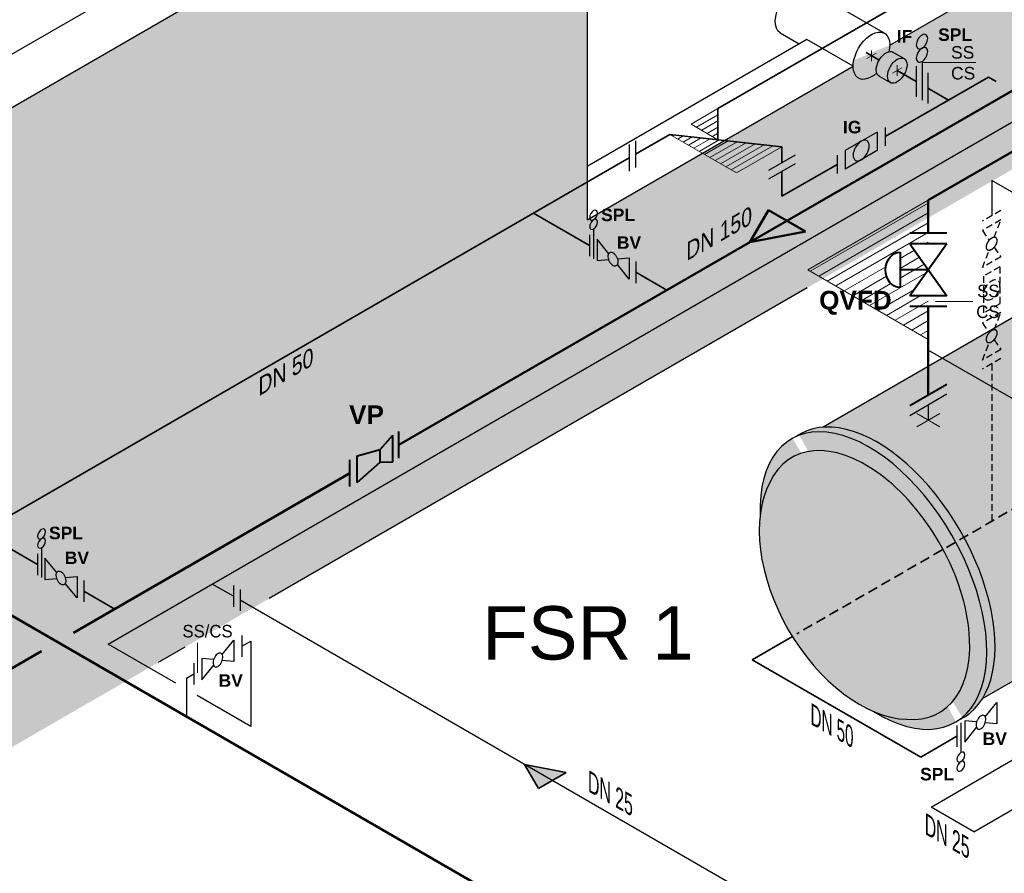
# Model space of a CAD drawing. Header units: millimetres. Extents: x 244 to 2461, y -1517 to 72.
# Tile 6 of 32: x 920 to 1105, y -818 to -658. Entities that reach past the tile are written whole.
import ezdxf

# ---------------------------------------------------------------- set-up
doc = ezdxf.new("R2010")
doc.units = ezdxf.units.MM
doc.linetypes.add('ACAD_ISO10W100', pattern=[18, 12, -3, 0, -3])
doc.linetypes.add('VERDECKT2', pattern=[0.1875, 0.125, -0.0625])
for name, color, linetype, lineweight in [('Achsen', 253, 'ACAD_ISO10W100', 15), ('Armatur-Entleerung', 7, 'Continuous', 30), ('Armaturen-Auslagerung', 7, 'Continuous', 40), ('Auslagerung', 1, 'Continuous', 50), ('Entleerung', 74, 'Continuous', 35), ('Hilfslinie', 254, 'Continuous', 9), ('Text', 7, 'Continuous', 18), ('Text groß', 7, 'Continuous', 18)]:
    doc.layers.add(name, color=color, linetype=linetype, lineweight=lineweight)
for name, color, linetype in [('DN 025-', 8, 'Continuous'), ('effekte', 7, 'Continuous'), ('Filter', 8, 'Continuous'), ('gebäude', 8, 'Continuous'), ('Langsame Befüllung', 40, 'Continuous'), ('rohrdurchführung', 7, 'Continuous')]:
    doc.layers.add(name, color=color, linetype=linetype)
doc.styles.add('isotext', font='arial.ttf', dxfattribs={"oblique": 30, "height": 3})

msp = doc.modelspace()

# ---------------------------------------------------------------- hatches: boundary and pattern name
at = {"layer": 'Auslagerung'}
h = msp.add_hatch(color=256, dxfattribs=at)
h.paths.add_polyline_path([(1057.214009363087, -699.7968673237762), (1067.606311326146, -697.7968693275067), (1064.142209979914, -695.7968688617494)])
h.paths.add_polyline_path([(1057.214006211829, -699.7968679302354), (1057.214009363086, -699.7968673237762), (1064.142209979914, -695.7968688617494), (1060.678108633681, -693.7968683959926)])
at = {"layer": 'effekte'}
h = msp.add_hatch(color=9, dxfattribs=at)
h.set_gradient(color1=(201, 200, 192), color2=(242, 242, 242), rotation=330, tint=1, name='CURVED')
edge = h.paths.add_edge_path()
edge.add_line((1325.887143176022, -559.4083847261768), (1325.887143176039, -439.6687545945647))
edge.add_line((1325.887143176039, -439.6687545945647), (1172.325638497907, -528.3275306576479))
edge.add_line((1172.325638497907, -528.3275306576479), (1172.325638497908, -611.55436336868))
edge.add_line((1172.325638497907, -611.5543633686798), (1136.507619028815, -632.2339065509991))
edge.add_ellipse((1133.076044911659, -634.2151267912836), major_axis=(2.433893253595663, 4.215626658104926), ratio=0.5738536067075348, start_angle=134.8259713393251, end_angle=314.82597133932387, ccw=False)
edge.add_line((1129.647059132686, -636.2186531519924), (1129.626447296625, -636.2067529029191))
edge.add_line((1129.626447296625, -636.2067529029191), (1083.427947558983, -662.8794691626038))
edge.add_ellipse((1079.996373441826, -664.8606894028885), major_axis=(2.433893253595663, 4.215626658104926), ratio=0.5738536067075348, start_angle=134.8259713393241, end_angle=314.8259713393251, ccw=False)
edge.add_line((1076.567387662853, -666.8642157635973), (1076.546775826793, -666.852315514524))
edge.add_line((1076.546775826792, -666.852315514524), (1026.739514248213, -695.608551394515))
edge.add_line((1026.739514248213, -695.608551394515), (1026.739514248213, -612.3817186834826))
edge.add_line((1026.739514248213, -612.3817186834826), (805.312366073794, -740.2227422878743))
edge.add_line((805.312366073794, -740.2227422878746), (909.0099276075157, -800.0925573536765))
edge.add_line((909.0099276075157, -800.0925573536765), (1325.887143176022, -559.4083847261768))
h = msp.add_hatch(color=253, dxfattribs=at)
h.set_gradient(color1=(156, 156, 156), rotation=29.999999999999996, tint=1, name='CURVED')
edge = h.paths.add_edge_path()
edge.add_ellipse((1173.891039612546, -709.1465068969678), major_axis=(-14.69693845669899, 25.45584412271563), ratio=0.5826532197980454, start_angle=179.9993934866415, end_angle=360)
edge.add_line((1159.19410115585, -683.690662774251), (1123.612271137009, -704.3427782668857))
edge.add_line((1123.612271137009, -704.342778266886), (1123.612271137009, -715.934339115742))
edge.add_ellipse((1118.468342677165, -715.5443690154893), major_axis=(5.143928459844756, -5.198654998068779e-15), ratio=0.5754303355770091, start_angle=180, end_angle=360, ccw=False)
edge.add_line((1113.324414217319, -715.5443690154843), (1113.32441421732, -709.9435736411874))
edge.add_line((1113.32441421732, -709.9435736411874), (1070.919163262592, -734.4262566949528))
edge.add_ellipse((1081.892769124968, -762.2617331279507), major_axis=(-15.3229741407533, 26.54016973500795), ratio=0.5542783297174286, start_angle=196.4344612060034, end_angle=344.9374247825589, ccw=False)
edge.add_line((1100.751618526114, -785.3146968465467), (1188.587821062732, -734.6024416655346))
h = msp.add_hatch(color=253, dxfattribs=at)
h.set_gradient(color1=(156, 156, 156), rotation=29.999999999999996, tint=1, name='CURVED')
edge = h.paths.add_edge_path()
edge.add_ellipse((1080.360296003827, -763.1465068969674), major_axis=(-15.32297414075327, 26.54016973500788), ratio=0.5542783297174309, start_angle=133.8320005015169, end_angle=406.1679994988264)
edge.add_ellipse((1078.89626220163, -763.9917672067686), major_axis=(-13.69127879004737, 23.7139904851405), ratio=0.6105096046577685, start_angle=20.785020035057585, end_angle=39.18750959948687, ccw=False)
edge.add_ellipse((1078.89626220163, -763.9917672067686), major_axis=(13.79276801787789, -23.88977498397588), ratio=0.5773502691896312, start_angle=338.13119913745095, end_angle=561.8688008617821, ccw=False)
edge.add_ellipse((1078.89626220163, -763.9917672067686), major_axis=(-13.69127879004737, 23.7139904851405), ratio=0.6105096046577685, start_angle=140.812490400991, end_angle=159.2149799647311, ccw=False)
edge = h.paths.add_edge_path()
edge.add_ellipse((1080.360296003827, -763.1465068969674), major_axis=(-15.32297414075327, 26.54016973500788), ratio=0.5542783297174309, start_angle=182.9857296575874, end_angle=357.0142703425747, ccw=False)
edge.add_ellipse((1081.892769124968, -762.2617331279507), major_axis=(-15.3229741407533, 26.54016973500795), ratio=0.5542783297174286, start_angle=177.0142703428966, end_angle=362.9857296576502)
h = msp.add_hatch(color=253, dxfattribs=at)
h.set_gradient(color1=(156, 156, 156), rotation=29.999999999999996, tint=1, name='CURVED')
edge = h.paths.add_edge_path()
edge.add_ellipse((1078.89626220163, -763.9917672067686), major_axis=(13.79276801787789, -23.88977498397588), ratio=0.5773502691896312, start_angle=338.1311991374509, end_angle=561.8688008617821)
edge.add_ellipse((1078.89626220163, -763.9917672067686), major_axis=(-13.69127879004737, 23.7139904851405), ratio=0.6105096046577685, start_angle=20.78502003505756, end_angle=159.2149799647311)
at = {"layer": 'effekte', "true_color": 0xc9c8c0}
h = msp.add_hatch(color=9, dxfattribs=at)
edge = h.paths.add_edge_path()
edge.add_line((906.9991178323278, -808.9316157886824), (787.9918579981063, -740.2227422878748))
edge.add_line((787.9918579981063, -740.222742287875), (787.9918579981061, -869.9623724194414))
edge.add_line((787.9918579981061, -869.9623724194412), (1382.826573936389, -1213.390355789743))
edge.add_line((1382.826573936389, -1213.390355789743), (1412.018775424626, -1196.536230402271))
edge.add_line((1412.018775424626, -1196.536230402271), (1401.344040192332, -1190.373169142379))
edge.add_ellipse((1397.01391317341, -1187.873169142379), major_axis=(3.061862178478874, -5.303300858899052), ratio=0.5773502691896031, start_angle=0, end_angle=45.000000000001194, ccw=False)
edge.add_line((1400.075775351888, -1193.176470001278), (1394.239749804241, -1196.54590092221))
edge.add_ellipse((1391.768932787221, -1190.90135998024), major_axis=(3.061862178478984, -5.303300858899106), ratio=0.5773502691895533, start_angle=180.0000000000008, end_angle=360.00000000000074, ccw=False)
edge.add_ellipse((1391.768932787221, -1190.90135998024), major_axis=(3.061862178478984, -5.303300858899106), ratio=0.5773502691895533, start_angle=7.772515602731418e-13, end_angle=180.0000000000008)
edge.add_line((1388.707070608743, -1185.598059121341), (1390.890188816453, -1184.337635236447))
edge.add_line((1390.890188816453, -1184.337635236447), (1346.303971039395, -1158.595770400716))
edge.add_ellipse((1341.973844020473, -1156.095770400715), major_axis=(3.061862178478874, -5.303300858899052), ratio=0.5773502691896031, start_angle=0, end_angle=45.000000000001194, ccw=False)
edge.add_line((1345.035706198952, -1161.399071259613), (1339.199680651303, -1164.768502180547))
edge.add_ellipse((1336.728863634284, -1159.123961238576), major_axis=(3.061862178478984, -5.303300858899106), ratio=0.5773502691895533, start_angle=180.0000000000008, end_angle=360.00000000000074, ccw=False)
edge.add_ellipse((1336.728863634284, -1159.123961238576), major_axis=(3.061862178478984, -5.303300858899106), ratio=0.5773502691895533, start_angle=7.772515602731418e-13, end_angle=180.0000000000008)
edge.add_line((1333.667001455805, -1153.820660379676), (1335.850119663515, -1152.560236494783))
edge.add_line((1335.850119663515, -1152.560236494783), (1044.980056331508, -984.6263271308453))
edge.add_ellipse((1040.649929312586, -982.1263271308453), major_axis=(3.061862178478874, -5.303300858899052), ratio=0.577350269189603, start_angle=0, end_angle=45.000000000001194, ccw=False)
edge.add_line((1043.711791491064, -987.4296279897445), (1037.875765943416, -990.799058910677))
edge.add_ellipse((1035.404948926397, -985.154517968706), major_axis=(3.061862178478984, -5.303300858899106), ratio=0.5773502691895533, start_angle=180.0000000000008, end_angle=360.0000000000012, ccw=False)
edge.add_ellipse((1035.404948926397, -985.154517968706), major_axis=(3.061862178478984, -5.303300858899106), ratio=0.5773502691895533, start_angle=1.245041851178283e-12, end_angle=180.0000000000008)
edge.add_line((1032.343086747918, -979.8512171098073), (1034.526204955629, -978.5907932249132))
edge.add_line((1034.526204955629, -978.5907932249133), (989.9399871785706, -952.8489283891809))
edge.add_ellipse((985.6098601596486, -950.3489283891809), major_axis=(3.061862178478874, -5.303300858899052), ratio=0.5773502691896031, start_angle=0, end_angle=45.000000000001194, ccw=False)
edge.add_line((988.6717223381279, -955.6522292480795), (982.8356967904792, -959.0216601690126))
edge.add_ellipse((980.3648797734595, -953.3771192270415), major_axis=(3.061862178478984, -5.303300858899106), ratio=0.5773502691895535, start_angle=180.0000000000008, end_angle=360.0000000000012, ccw=False)
edge.add_ellipse((980.3648797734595, -953.3771192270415), major_axis=(3.061862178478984, -5.303300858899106), ratio=0.5773502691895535, start_angle=1.245041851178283e-12, end_angle=180.0000000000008)
edge.add_line((977.3030175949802, -948.0738183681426), (979.4861358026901, -946.8133944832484))
edge.add_line((979.4861358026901, -946.8133944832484), (934.8999180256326, -921.0715296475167))
edge.add_ellipse((930.5697910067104, -918.5715296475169), major_axis=(3.061862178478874, -5.303300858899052), ratio=0.577350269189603, start_angle=0, end_angle=45.000000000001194, ccw=False)
edge.add_line((933.6316531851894, -923.8748305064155), (927.7956276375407, -927.2442614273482))
edge.add_ellipse((925.3248106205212, -921.5997204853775), major_axis=(3.061862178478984, -5.303300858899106), ratio=0.5773502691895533, start_angle=180.0000000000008, end_angle=360.0000000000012, ccw=False)
edge.add_ellipse((925.3248106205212, -921.5997204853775), major_axis=(3.061862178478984, -5.303300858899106), ratio=0.5773502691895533, start_angle=1.245041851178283e-12, end_angle=180.0000000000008)
edge.add_line((922.2629484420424, -916.2964196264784), (924.4460666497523, -915.0359957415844))
edge.add_line((924.4460666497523, -915.0359957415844), (906.9991178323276, -904.9629951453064))
edge.add_line((906.9991178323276, -904.9629951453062), (906.9991178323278, -808.9316157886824))
at = {"layer": 'Entleerung'}
h = msp.add_hatch(color=74, dxfattribs=at)
h.paths.add_polyline_path([(1015.005340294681, -797.5737180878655), (1022.799566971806, -799.0737155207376), (1020.201491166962, -800.573716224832)])
h.paths.add_polyline_path([(1015.005337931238, -797.5737176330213), (1015.00534029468, -797.5737180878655), (1020.201491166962, -800.573716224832), (1017.603415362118, -802.0737169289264)])
at = {"layer": 'Hilfslinie', "ltscale": 0.8}
h = msp.add_hatch(dxfattribs=at)
h.set_pattern_fill('ANSI31', color=256, scale=0.5, angle=345, style=0)
h.set_pattern_definition([(30.00000000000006, (-708.0641986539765, -515.6193498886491), (-0.79375, 1.374815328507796), [])])
edge = h.paths.add_edge_path()
edge.add_line((1068.066519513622, -704.9671708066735), (1090.642675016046, -718.0015202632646))
edge.add_line((1090.642675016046, -718.0015202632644), (1090.642675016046, -709.8585209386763))
edge.add_line((1090.642675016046, -709.8585209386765), (1087.1785732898, -709.8585209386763))
edge.add_line((1087.178573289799, -709.8585209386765), (1090.642675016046, -704.9671708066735))
edge.add_line((1090.642675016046, -704.967170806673), (1085.351905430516, -704.9671708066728))
edge.add_line((1085.351905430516, -704.967170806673), (1085.351905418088, -708.2791137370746))
edge.add_ellipse((1085.35190543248, -704.967170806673), major_axis=(1.04638463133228e-08, 3.311942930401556), ratio=0.8166122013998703, start_angle=0, end_angle=179.9999999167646, ccw=False)
edge.add_line((1085.351905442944, -701.6552278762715), (1085.351905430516, -704.967170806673))
edge.add_line((1085.351905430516, -704.967170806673), (1090.642675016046, -704.9671708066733))
edge.add_line((1090.642675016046, -704.967170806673), (1087.178573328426, -700.0758206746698))
edge.add_line((1087.178573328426, -700.07582067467), (1090.642675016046, -700.07582067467))
edge.add_line((1090.642675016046, -700.07582067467), (1090.642675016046, -691.9328213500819))
edge.add_line((1090.642675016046, -691.9328213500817), (1068.066519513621, -704.9671708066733))

# ---------------------------------------------------------------- linework, layer by layer
at = {"layer": 'Achsen'}
for p, q in [((1079.996373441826, -663.8606894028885), (1079.996373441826, -665.8606894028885)), ((1079.130348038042, -665.3606894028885), (1080.862398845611, -664.3606894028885)), ((1083.960727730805, -668.1495104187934), (1085.692778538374, -667.1495104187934)), ((1084.826753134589, -666.6495104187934), (1084.826753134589, -668.6495104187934)), ((1092.807738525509, -731.8396585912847), (1088.477611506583, -734.3396585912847)), ((1088.477611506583, -731.8396585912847), (1092.807738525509, -734.3396585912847))]:
    msp.add_line(p, q, dxfattribs=at)
at = {"layer": 'Armatur-Entleerung'}
for p, q in [((1083.987797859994, -664.1787815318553), (1086.119884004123, -665.4097420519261)), ((1088.391450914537, -666.8194504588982), (1088.391450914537, -672.592950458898)), ((1089.457330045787, -665.93468656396), (1089.457330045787, -673.2083360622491)), ((1081.452724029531, -668.6878716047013), (1083.610749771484, -669.9338083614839)), ((1090.556514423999, -668.0694504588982), (1090.556514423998, -673.842950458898)), ((1034.597386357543, -681.4911088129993), (1034.597386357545, -686.4911088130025)), ((1035.774530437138, -680.81148436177), (1035.77453043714, -685.8114843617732)), ((1065.727601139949, -683.457560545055), (1060.7276034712, -686.3443105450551)), ((1065.727601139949, -685.1037462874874), (1060.7276034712, -687.9904962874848)), ((1027.196543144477, -698.4296631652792), (1027.196543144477, -702.4296631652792)), ((1027.955939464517, -697.2936454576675), (1027.955939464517, -702.8695229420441)), ((1030.783295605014, -701.964867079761), (1028.588024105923, -699.2339759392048)), ((1028.588024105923, -699.2339759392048), (1028.588024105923, -703.2339759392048)), ((1028.588024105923, -703.2339759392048), (1030.782879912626, -703.0386005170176)), ((1032.392856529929, -702.8947709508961), (1034.58798946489, -702.6980791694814)), ((1034.58798946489, -706.6980791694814), (1032.392995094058, -703.9682272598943)), ((1034.58798946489, -702.6980791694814), (1034.58798946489, -706.6980791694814)), ((1035.852158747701, -703.4269851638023), (1035.852158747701, -707.4269851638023)), ((924.5573289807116, -756.9913424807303), (924.5573289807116, -762.5672199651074)), ((923.7979326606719, -758.127360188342), (923.7979326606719, -762.127360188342)), ((927.3846851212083, -761.6625641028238), (925.1894136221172, -758.9316729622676)), ((925.1894136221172, -758.9316729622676), (925.1894136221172, -762.9316729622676)), ((925.1894136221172, -762.9316729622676), (927.3842694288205, -762.7362975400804)), ((928.9942460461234, -762.592467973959), (931.1893789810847, -762.3957761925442)), ((931.1893789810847, -762.3957761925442), (931.1893789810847, -766.3957761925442)), ((932.4535482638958, -763.1246821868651), (932.4535482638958, -767.1246821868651)), ((931.1893789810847, -766.3957761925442), (928.9943846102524, -763.6659242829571)), ((1101.300264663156, -788.6823123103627), (1103.495536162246, -785.951421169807)), ((1103.495536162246, -785.9514211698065), (1103.495536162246, -789.951421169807)), ((1095.995532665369, -790.2809911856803), (1095.995532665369, -794.2809911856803)), ((1096.745551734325, -789.7722631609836), (1096.745551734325, -795.3481406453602)), ((1097.495570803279, -789.4155244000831), (1097.495570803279, -793.4155244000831)), ((1099.690426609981, -789.6108998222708), (1097.495570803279, -789.4155244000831)), ((1097.495570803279, -793.4155244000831), (1099.690565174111, -790.685672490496)), ((1103.495536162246, -789.951421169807), (1101.300680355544, -789.7560457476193))]:
    msp.add_line(p, q, dxfattribs=at)
for points in [[(1031.046913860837, -701.695636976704, -0.1593), (1031.363394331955, -701.6752680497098, -0.1064), (1031.71396157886, -701.8515909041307, -0.0713), (1032.045406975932, -702.1976548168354, -0.0576), (1032.307223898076, -702.6608747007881, -0.0576), (1032.459505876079, -703.1707214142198, -0.0713), (1032.479043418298, -703.6495297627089, -0.1064), (1032.362995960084, -704.0244150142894, -0.1593), (1032.128961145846, -704.2382887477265, -0.1593), (1031.812480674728, -704.2586576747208, -0.1064), (1031.461913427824, -704.0823348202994, -0.0713), (1031.130468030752, -703.7362709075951, -0.0576), (1030.868651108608, -703.2730510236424, -0.0576), (1030.716369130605, -702.7632043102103, -0.0713), (1030.696831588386, -702.2843959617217, -0.1064), (1030.8128790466, -701.9095107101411, -0.1593)], [(927.6483033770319, -761.3933339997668, -0.1593), (927.9647838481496, -761.3729650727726, -0.1064), (928.3153510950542, -761.5492879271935, -0.0713), (928.6467964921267, -761.8953518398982, -0.0576), (928.9086134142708, -762.3585717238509, -0.0576), (929.0608953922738, -762.868418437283, -0.0713), (929.0804329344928, -763.3472267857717, -0.1064), (928.964385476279, -763.7221120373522, -0.1593), (928.730350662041, -763.9359857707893, -0.1593), (928.4138701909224, -763.9563546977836, -0.1064), (928.0633029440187, -763.7800318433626, -0.0713), (927.7318575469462, -763.4339679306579, -0.0576), (927.4700406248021, -762.9707480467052, -0.0576), (927.3177586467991, -762.4609013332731, -0.0713), (927.2982211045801, -761.9820929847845, -0.1064), (927.4142685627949, -761.607207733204, -0.1593)], [(1101.036646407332, -788.4130822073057, 0.1593), (1100.720165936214, -788.3927132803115, 0.1064), (1100.36959868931, -788.5690361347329, 0.0713), (1100.038153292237, -788.9151000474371, 0.0576), (1099.776336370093, -789.3783199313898, 0.0576), (1099.624054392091, -789.8881666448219, 0.0713), (1099.604516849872, -790.3669749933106, 0.1064), (1099.720564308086, -790.7418602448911, 0.1593), (1099.954599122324, -790.9557339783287, 0.1593), (1100.271079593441, -790.9761029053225, 0.1064), (1100.621646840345, -790.7997800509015, 0.0713), (1100.953092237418, -790.4537161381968, 0.0576), (1101.214909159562, -789.9904962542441, 0.0576), (1101.367191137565, -789.480649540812, 0.0713), (1101.386728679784, -789.0018411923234, 0.1064), (1101.27068122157, -788.6269559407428, 0.1593)]]:
    msp.add_lwpolyline(points, format="xyb", close=True, dxfattribs=at)
at = {"layer": 'Armatur-Entleerung', "extrusion": (0, 0, -1)}
for centre, major_axis in [((1089.457330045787, -662.2337867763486), (-0.7554430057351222, -1.308465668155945)), ((1089.457330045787, -664.7010533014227), (-0.7554430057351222, -1.308465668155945)), ((1027.955939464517, -694.7295856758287), (-0.5233865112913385, -0.9065320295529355)), ((1027.955939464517, -696.4389588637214), (-0.5233865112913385, -0.9065320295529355)), ((924.5573289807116, -754.427282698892), (-0.5233865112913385, -0.9065320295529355)), ((924.5573289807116, -756.1366558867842), (-0.5233865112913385, -0.9065320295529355)), ((1096.745551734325, -796.2028272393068), (-0.5233865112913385, -0.9065320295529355)), ((1096.745551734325, -797.912200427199), (-0.5233865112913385, -0.9065320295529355))]:
    msp.add_ellipse(centre, major_axis=major_axis, ratio=0.5773502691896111, dxfattribs=at)
at = {"layer": 'Armatur-Entleerung', "extrusion": (0, 0, -0.9999999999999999)}
msp.add_ellipse((1082.720260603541, -666.4333263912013), major_axis=(-1.313035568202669, -2.229584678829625), ratio=0.5736040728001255, start_param=6.24822871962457, end_param=9.449833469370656, dxfattribs=at)
at = {"layer": 'Armatur-Entleerung'}
msp.add_ellipse((1084.826753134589, -667.6495104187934), major_axis=(-1.293130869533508, -2.239768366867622), ratio=0.5738891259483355, dxfattribs=at)
at = {"layer": 'Armaturen-Auslagerung'}
for p, q in [((1094.10677692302, -698.1068940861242), (1087.178573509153, -698.1068940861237)), ((1094.106776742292, -700.07582067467), (1087.178573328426, -700.0758206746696)), ((1094.106776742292, -700.07582067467), (1087.178573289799, -709.8585209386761)), ((1087.178573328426, -700.0758206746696), (1094.106776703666, -709.8585209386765)), ((1090.642675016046, -704.967170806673), (1085.35190543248, -704.967170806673)), ((1094.106776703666, -709.8585209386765), (1087.178573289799, -709.8585209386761)), ((1094.106776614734, -711.8274476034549), (1087.178573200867, -711.8274476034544)), ((1087.17856710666, -730.3779561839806), (1094.106770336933, -726.3779561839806)), ((991.4916038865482, -740.242214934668), (991.4916038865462, -735.2422149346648)), ((987.9718097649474, -738.594176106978), (990.3144598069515, -735.9218393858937)), ((990.3144598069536, -740.9218393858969), (990.3144598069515, -735.9218393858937)), ((983.64398042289, -739.7730424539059), (987.9718097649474, -738.594176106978)), ((987.9718097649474, -740.9544995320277), (987.9718097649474, -738.594176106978)), ((982.3098834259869, -745.5432837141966), (982.309883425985, -740.5432837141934)), ((983.6439804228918, -744.773042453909), (983.64398042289, -739.7730424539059)), ((983.6439804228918, -744.773042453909), (987.9718097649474, -740.9544995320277)), ((987.9718097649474, -740.9544995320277), (990.3144598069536, -740.9218393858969))]:
    msp.add_line(p, q, dxfattribs=at)
msp.add_lwpolyline([(1085.351905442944, -701.6552278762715), (1085.351905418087, -708.2791137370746)], dxfattribs=at)
at = {"layer": 'Armaturen-Auslagerung', "extrusion": (0, 0, -1)}
msp.add_ellipse((1085.35190543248, -704.967170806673), major_axis=(1.04638463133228e-08, 3.311942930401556), ratio=0.8166122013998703, start_param=3.141592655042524, end_param=6.283185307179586, dxfattribs=at)
at = {"layer": 'Auslagerung'}
for p, q in [((991.4916038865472, -737.7422149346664), (1204.50680244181, -614.7578343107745)), ((1090.642675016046, -691.9328213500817), (1181.04407999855, -639.7395264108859)), ((1090.642675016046, -691.9328213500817), (1090.642675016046, -698.1068940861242)), ((1057.214006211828, -699.7968679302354), (1060.678108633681, -693.7968683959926)), ((1067.606311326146, -697.7968693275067), (1060.678108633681, -693.7968683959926)), ((1067.606311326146, -697.7968693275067), (1057.214006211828, -699.7968679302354)), ((1090.642675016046, -711.8274476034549), (1090.642675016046, -718.0015202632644)), ((1090.642668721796, -728.3779561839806), (1090.642670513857, -718.0015176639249)), ((930.5453411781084, -772.9295249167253), (982.309883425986, -743.043283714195)), ((1124.745862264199, -888.515349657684), (880.0042300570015, -747.2137024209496)), ((908.3893908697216, -785.7212687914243), (924.5453411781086, -776.393626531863))]:
    msp.add_line(p, q, dxfattribs=at)
at = {"layer": 'DN 025-', "color": 74}
for p, q in [((936.9929989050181, -775.048991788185), (1208.639463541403, -618.2138323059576)), ((960.4778960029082, -766.092282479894), (956.4921852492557, -763.7911313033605)), ((1148.087698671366, -874.4088525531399), (961.7420652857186, -766.8221509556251)), ((962.0822169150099, -775.42064233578), (963.7394132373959, -774.4638595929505)), ((963.7394132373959, -774.4638595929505), (963.7394132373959, -790.4910413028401)), ((949.680937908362, -782.374376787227), (936.9929989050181, -775.048991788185)), ((951.6809379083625, -781.4243020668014), (953.0821752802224, -780.6152972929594)), ((951.6809379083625, -781.4243020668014), (951.6809379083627, -788.5962689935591)), ((963.7394132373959, -790.4910413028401), (953.6809379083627, -784.6837778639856)), ((1091.169089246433, -805.5606139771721), (1120.334769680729, -788.5959984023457)), ((1099.165411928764, -810.1772930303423), (1110.071058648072, -803.87466728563)), ((1099.165411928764, -810.1772930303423), (1091.169089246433, -805.5606139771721))]:
    msp.add_line(p, q, dxfattribs=at)
at = {"layer": 'DN 025-', "lineweight": -3}
for p, q in [((1082.562771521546, -678.2895314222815), (1082.562771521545, -681.753574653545)), ((1081.062796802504, -679.1555422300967), (1075.062897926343, -682.6195854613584)), ((1081.062796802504, -679.1555422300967), (1081.062796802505, -682.6195854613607)), ((1073.562923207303, -683.4855962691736), (1073.562923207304, -686.9496395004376)), ((1075.062897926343, -682.6195854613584), (1075.062897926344, -686.0836286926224)), ((1081.062796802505, -682.6195854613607), (1075.062897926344, -686.0836286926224)), ((960.477896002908, -764.0932449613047), (960.477896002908, -768.0932449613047)), ((961.7420652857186, -764.8221509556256), (961.7420652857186, -768.8221509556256)), ((958.386907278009, -777.0166184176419), (960.5821787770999, -774.2857272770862)), ((960.5821787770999, -774.2857272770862), (960.5821787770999, -778.2857272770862)), ((962.0822169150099, -773.4206076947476), (962.0822169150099, -777.4206769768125)), ((954.5822134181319, -777.7498305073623), (954.5822134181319, -781.7498305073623)), ((956.7773463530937, -777.9465222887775), (954.5822134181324, -777.7498305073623)), ((960.5821787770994, -778.2857272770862), (958.387322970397, -778.0903518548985)), ((953.0821752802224, -778.6152972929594), (953.0821752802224, -782.6152972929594)), ((954.5822134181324, -781.7498305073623), (956.7772077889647, -779.0199785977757))]:
    msp.add_line(p, q, dxfattribs=at)
at = {"layer": 'DN 025-', "color": 32}
for p, q in [((1102.506906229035, -688.2203025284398), (1102.50691927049, -694.8743289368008)), ((1107.098611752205, -690.8713249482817), (1102.506906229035, -688.2203025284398))]:
    msp.add_line(p, q, dxfattribs=at)
at = {"layer": 'DN 025-', "color": 8, "linetype": 'VERDECKT2', "lineweight": -3, "ltscale": 10}
for p, q in [((1104.238940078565, -693.8743462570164), (1100.774898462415, -695.8743116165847)), ((1104.238940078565, -695.6063678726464), (1100.774898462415, -697.6063332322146)), ((1102.971576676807, -698.8729177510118), (1104.238940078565, -695.6063678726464)), ((1100.774898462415, -697.6063332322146), (1102.041504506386, -699.4094151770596)), ((1102.971036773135, -700.73175814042), (1104.238921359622, -702.5344219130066)), ((1100.774879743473, -704.5343872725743), (1102.041481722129, -701.2685969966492)), ((1104.238921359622, -702.5344219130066), (1100.774879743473, -704.5343872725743)), ((1104.006875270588, -704.4004154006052), (1101.006925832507, -706.1324370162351)), ((1104.006875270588, -704.4004154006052), (1104.006875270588, -711.3285018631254)), ((1101.006925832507, -706.1324370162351), (1101.006925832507, -713.0605234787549)), ((1104.006875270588, -711.3285018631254), (1101.006925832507, -713.0605234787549)), ((1104.238940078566, -712.9265407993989), (1100.774898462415, -714.9265061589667)), ((1102.971576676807, -716.1930906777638), (1104.238940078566, -712.9265407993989)), ((1100.774898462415, -714.9265061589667), (1102.041504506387, -716.7295881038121)), ((1100.774879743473, -721.8545601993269), (1102.041481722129, -718.5887699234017)), ((1102.971036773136, -718.0519310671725), (1104.238921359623, -719.8545948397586)), ((1104.238921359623, -719.8545948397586), (1100.774879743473, -721.8545601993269)), ((1104.238940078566, -721.5866056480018), (1100.774898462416, -723.5865710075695))]:
    msp.add_line(p, q, dxfattribs=at)
at = {"layer": 'DN 025-', "color": 32, "linetype": 'VERDECKT2', "ltscale": 10}
msp.add_line((1102.506906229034, -722.586595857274), (1102.506906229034, -752.0493090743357), dxfattribs=at)
at = {"layer": 'DN 025-', "color": 8, "linetype": 'VERDECKT2', "lineweight": -3, "ltscale": 10}
for points in [[(1103.336539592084, -698.9666011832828, -0.1593), (1103.512416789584, -699.2304922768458, -0.1064), (1103.534999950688, -699.6222470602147, -0.0713), (1103.401024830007, -700.0823111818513, -0.0576), (1103.130777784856, -700.5406532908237, -0.0576), (1102.765384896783, -700.9274500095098, -0.0713), (1102.360500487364, -701.1837697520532, -0.1064), (1101.977823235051, -701.2707108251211, -0.1593), (1101.675590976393, -701.1749692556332, -0.1593), (1101.499713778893, -700.9110781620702, -0.1064), (1101.477130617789, -700.5193233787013, -0.0713), (1101.61110573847, -700.0592592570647, -0.0576), (1101.881352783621, -699.6009171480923, -0.0576), (1102.246745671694, -699.2141204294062, -0.0713), (1102.651630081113, -698.9578006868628, -0.1064), (1103.034307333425, -698.8708596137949, -0.1593)], [(1103.336539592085, -716.2867741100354, -0.1593), (1103.512416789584, -716.5506652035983, -0.1064), (1103.534999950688, -716.9424199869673, -0.0713), (1103.401024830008, -717.4024841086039, -0.0576), (1103.130777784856, -717.8608262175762, -0.0576), (1102.765384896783, -718.2476229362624, -0.0713), (1102.360500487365, -718.5039426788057, -0.1064), (1101.977823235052, -718.5908837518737, -0.1593), (1101.675590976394, -718.4951421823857, -0.1593), (1101.499713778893, -718.2312510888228, -0.1064), (1101.477130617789, -717.8394963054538, -0.0713), (1101.611105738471, -717.3794321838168, -0.0576), (1101.881352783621, -716.9210900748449, -0.0576), (1102.246745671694, -716.5342933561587, -0.0713), (1102.651630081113, -716.2779736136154, -0.1064), (1103.034307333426, -716.1910325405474, -0.1593)]]:
    msp.add_lwpolyline(points, format="xyb", close=True, dxfattribs=at)
at = {"layer": 'DN 025-', "lineweight": -3}
msp.add_lwpolyline([(958.123289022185, -776.7473883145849, 0.1593), (957.8068085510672, -776.7270193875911, 0.1064), (957.4562413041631, -776.9033422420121, 0.0713), (957.1247959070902, -777.2494061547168, 0.0576), (956.8629789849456, -777.712626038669, 0.0576), (956.7106970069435, -778.2224727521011, 0.0713), (956.6911594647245, -778.7012811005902, 0.1064), (956.8072069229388, -779.0761663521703, 0.1593), (957.0412417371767, -779.2900400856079, 0.1593), (957.3577222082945, -779.3104090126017, 0.1064), (957.7082894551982, -779.1340861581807, 0.0713), (958.0397348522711, -778.788022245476, 0.0576), (958.3015517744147, -778.3248023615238, 0.0576), (958.4538337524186, -777.8149556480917, 0.0713), (958.4733712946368, -777.3361472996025, 0.1064), (958.3573238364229, -776.961262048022, 0.1593)], format="xyb", close=True, dxfattribs=at)
at = {"layer": 'DN 025-', "lineweight": -3, "extrusion": (0, 0, -1)}
msp.add_ellipse((1078.062847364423, -682.6195854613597), major_axis=(-1.060642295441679, -1.83708634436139), ratio=0.5773502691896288, dxfattribs=at)
at = {"layer": 'DN 025-', "color": 8, "linetype": 'VERDECKT2', "lineweight": -3, "ltscale": 10}
msp.add_ellipse((1102.506900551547, -708.7304694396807), major_axis=(-1.060642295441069, -1.837086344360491), ratio=0.5773502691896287, dxfattribs=at)
at = {"layer": 'Entleerung', "color": 74}
for p, q in [((1178.908429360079, -601.0486117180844), (1051.245227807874, -674.7549954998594)), ((1079.001398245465, -664.2862402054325), (1081.43487753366, -665.6912101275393)), ((1101.897913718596, -668.8584034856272), (1082.562771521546, -680.0215530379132)), ((1084.82675313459, -667.6495104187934), (1088.391450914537, -669.7075896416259)), ((1103.34987596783, -669.6966942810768), (1101.897913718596, -668.8584034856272)), ((1090.556514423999, -670.9575896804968), (1094.409265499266, -673.1819765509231)), ((1051.245227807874, -674.7549954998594), (1051.245223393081, -680.5915398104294)), ((1035.774530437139, -683.3114843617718), (1042.203243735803, -679.5998962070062)), ((1042.203243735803, -679.5998962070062), (1063.227629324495, -681.9056631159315)), ((1063.227629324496, -684.9009199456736), (1063.227629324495, -681.9056631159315)), ((905.2308080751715, -758.6809376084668), (1034.597386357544, -683.9911088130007)), ((1073.562923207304, -685.2176178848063), (1063.227629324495, -691.1847025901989)), ((1063.227629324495, -691.1847025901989), (1063.227629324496, -686.5471056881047)), ((1016.660638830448, -694.346755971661), (1027.196543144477, -700.4296631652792)), ((1035.852158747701, -705.4269851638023), (1041.657543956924, -708.778725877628)), ((913.2620283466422, -754.0444529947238), (923.7979326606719, -760.127360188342)), ((932.4535482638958, -765.1246821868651), (938.2589334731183, -768.4764229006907)), ((1065.171104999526, -773.6059365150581), (1057.621979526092, -777.9645863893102)), ((1057.621979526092, -777.9645863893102), (1089.209196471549, -796.2006057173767)), ((1095.995532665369, -792.2799003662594), (1089.209196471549, -796.2006057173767)), ((1022.799566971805, -799.0737155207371), (1015.005337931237, -797.5737176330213)), ((1015.005337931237, -797.5737176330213), (1017.603415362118, -802.0737169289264)), ((1022.799566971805, -799.0737155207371), (1017.603415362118, -802.0737169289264))]:
    msp.add_line(p, q, dxfattribs=at)
at = {"layer": 'Entleerung', "color": 74, "linetype": 'VERDECKT2', "ltscale": 15}
msp.add_line((1115.164196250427, -744.7413505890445), (1066.037683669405, -773.1055986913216), dxfattribs=at)
at = {"layer": 'Filter'}
for p, q in [((1113.324414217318, -709.9435736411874), (1070.919163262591, -734.4262566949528)), ((1087.178573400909, -732.209317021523), (1094.106776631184, -728.2093170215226)), ((1090.642675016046, -730.209317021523), (1090.642675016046, -733.0896585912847)), ((1188.587822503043, -734.6024408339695), (1100.751618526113, -785.3146968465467))]:
    msp.add_line(p, q, dxfattribs=at)
for centre, major_axis, ratio, start_param, end_param in [((1081.892769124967, -762.2617331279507), (-15.3229741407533, 26.54016973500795), 0.5542783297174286, 3.089481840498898, 6.335296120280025), ((1080.360296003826, -763.1465068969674), (-15.32297414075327, 26.54016973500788), 0.5542783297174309, 2.335809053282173, 7.088968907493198), ((1078.896262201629, -763.9917672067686), (13.79276801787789, -23.88977498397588), 0.5773502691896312, 5.901502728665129, 9.80646053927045), ((1078.896262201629, -763.9917672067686), (-13.69127879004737, 23.7139904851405), 0.6105096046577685, 0.3627670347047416, 2.778825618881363)]:
    msp.add_ellipse(centre, major_axis=major_axis, ratio=ratio, start_param=start_param, end_param=end_param, dxfattribs=at)
at = {"layer": 'gebäude'}
for p, q in [((1018.079260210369, -607.3817186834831), (787.9918579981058, -740.222742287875)), ((1026.739514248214, -612.3817186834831), (805.3123660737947, -740.2227422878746)), ((1026.739514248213, -612.3817186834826), (1026.739514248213, -695.608551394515)), ((1083.427947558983, -662.8794691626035), (1129.644470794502, -636.1963470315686)), ((1067.886521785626, -661.852315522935), (1026.739514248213, -685.6085514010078)), ((1076.546775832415, -666.8523155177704), (1067.886521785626, -661.852315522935)), ((1026.739514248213, -695.608551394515), (1076.564799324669, -666.8419096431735)), ((1067.919224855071, -708.3462318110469), (967.1890135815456, -766.5028464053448)), ((951.3894175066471, -775.6247474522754), (946.4046303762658, -778.5027156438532))]:
    msp.add_line(p, q, dxfattribs=at)
at = {"layer": 'Hilfslinie', "ltscale": 0.8}
for p, q in [((1046.19062995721, -677.6732689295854), (1051.245227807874, -674.7549954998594)), ((1047.190629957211, -678.250619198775), (1051.245226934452, -675.9096965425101)), ((1046.19062995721, -677.6732689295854), (1051.245223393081, -680.5915398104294)), ((1048.19062995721, -678.8279694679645), (1051.24522606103, -677.064397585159)), ((1049.190629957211, -679.4053197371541), (1051.245225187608, -678.2190986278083)), ((1042.203243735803, -679.5998962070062), (1054.712289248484, -686.8219970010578)), ((1042.712289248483, -679.8937937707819), (1043.05881414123, -679.6937275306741)), ((1043.712289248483, -680.4711440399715), (1044.739548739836, -679.8780554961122)), ((1044.712289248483, -681.0484943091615), (1046.420283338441, -680.0623834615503)), ((1045.712289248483, -681.625844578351), (1048.101017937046, -680.2467114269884)), ((1046.712289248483, -682.2031948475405), (1049.781752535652, -680.4310393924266)), ((1050.190629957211, -679.982670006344), (1051.245224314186, -679.3737996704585)), ((1047.712289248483, -682.7805451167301), (1051.462487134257, -680.6153673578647)), ((1048.712289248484, -683.3578953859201), (1053.143221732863, -680.7996953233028)), ((1049.712289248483, -683.9352456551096), (1054.823956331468, -680.9840232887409)), ((1050.712289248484, -684.5125959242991), (1056.504690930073, -681.168351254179)), ((1051.712289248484, -685.0899461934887), (1058.185425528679, -681.3526792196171)), ((1052.712289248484, -685.6672964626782), (1059.866160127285, -681.5370071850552)), ((1053.712289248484, -686.2446467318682), (1061.54689472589, -681.7213351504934)), ((1054.712289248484, -686.8219970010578), (1063.227629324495, -681.9056631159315)), ((1090.642675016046, -691.9328213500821), (1068.066519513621, -704.9671708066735)), ((1068.066519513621, -704.9671708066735), (1090.642675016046, -718.0015202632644))]:
    msp.add_line(p, q, dxfattribs=at)
at = {"layer": 'Langsame Befüllung'}
msp.add_line((1118.911567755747, -736.321032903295), (1090.642675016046, -719.9982859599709), dxfattribs=at)
at = {"layer": 'rohrdurchführung'}
for p, q in [((1067.962365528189, -652.2923830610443), (1082.527094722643, -660.7013333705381)), ((1062.900922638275, -660.6110949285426), (1066.468650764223, -662.6709237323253))]:
    msp.add_line(p, q, dxfattribs=at)
at = {"layer": 'rohrdurchführung', "extrusion": (0, 0, -1)}
for centre, major_axis, ratio, start_param, end_param in [((1065.431644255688, -656.4517391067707), (-2.471195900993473, -4.196185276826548), 0.5736040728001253, 6.30824095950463, 9.449833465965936), ((1079.996373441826, -664.8606894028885), (2.433893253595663, 4.215626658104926), 0.5738536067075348, 2.064527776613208, 7.364632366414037)]:
    msp.add_ellipse(centre, major_axis=major_axis, ratio=ratio, start_param=start_param, end_param=end_param, dxfattribs=at)
at = {"layer": 'Text'}
for p, q in [((1089.457330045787, -666.1604117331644), (1099.517329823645, -666.1604117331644)), ((1091.963845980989, -710.8759268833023), (1098.986274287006, -710.8759268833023)), ((953.7532114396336, -774.8105072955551), (953.7532114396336, -780.4458426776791))]:
    msp.add_line(p, q, dxfattribs=at)

# ---------------------------------------------------------------- texts
for s, insert, char_height, width, attachment_point in [('{\\fArial|b1|i0|c0|p34;IF}', (1084.739434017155, -660.075903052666), 2.34180516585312, 5.46291058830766, 1), ('{\\fArial|b1|i0|c0|p34;SPL}', (1092.479120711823, -659.7528191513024), 2.34180516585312, 5.46291058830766, 1), ('{\\fArial|b0|i0|c0|p34;SS\\PCS}', (1094.89247392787, -663.0647053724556), 2.34180516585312, 15.36723456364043, 1), ('{\\fArial|b1|i0|c0|p34;IG}', (1078.098503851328, -677.0630334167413), 2.34180516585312, 5.46291058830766, 3), ('{\\fArial|b1|i0|c0|p34;SPL}', (1029.348682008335, -693.4989173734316), 2.34180516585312, 5.46291058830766, 1), ('{\\fArial|b1|i0|c0|p34;BV}', (1032.302282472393, -698.6815306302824), 2.34180516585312, 5.46291058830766, 1), ('SS\\PCS  ', (1103.967085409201, -707.7384340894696), 2.34180516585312, 9.060013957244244, 3), ('{\\fArial|b1|i0|c0|p34;QVFD}', (1070.194401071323, -708.8886000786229), 3.5, 5.46291058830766, 1), ('{\\fArial|b1|i0|c0|p34;\\H1.495x;VP}', (982.1443025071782, -730.3359910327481), 2.3418, 5.46291058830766, 1), ('{\\fArial|b1|i0|c0|p34;SPL}', (925.9465811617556, -753.065320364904), 2.34180516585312, 5.46291058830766, 1), ('{\\fArial|b1|i0|c0|p34;BV}', (928.8939206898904, -757.7205805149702), 2.34180516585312, 5.46291058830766, 1), ('SS/CS  ', (960.3326518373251, -771.4506571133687), 2.34180516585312, 11.73754248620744, 3), ('{\\fArial|b1|i0|c0|p34;BV}', (957.7036183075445, -780.6978363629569), 2.34180516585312, 5.46291058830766, 1), ('{\\fArial|b1|i0|c0|p34;BV}', (1100.814836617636, -791.5913581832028), 2.34180516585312, 5.46291058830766, 1), ('{\\fArial|b1|i0|c0|p34;SPL}', (1089.102137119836, -798.2207373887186), 2.34180516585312, 5.46291058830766, 1)]:
    msp.add_mtext(s, dxfattribs=dict(at, insert=insert, char_height=char_height, width=width, attachment_point=attachment_point))
at = {"layer": 'Text groß', "style": 'isotext', "oblique": 30}
for s, p in [('DN 150', (1045.30954983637, -703.3877681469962)), ('DN 50', (965.1825321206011, -728.6881134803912))]:
    msp.add_text(s, height=3, rotation=29.99999999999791, dxfattribs=at).set_placement(p)
at = {"layer": 'Text groß', "insert": (1007.095014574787, -767.9405261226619), "char_height": 15, "width": 39.17095198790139, "attachment_point": 1, "line_spacing_factor": 0.6000000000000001}
msp.add_mtext('{\\fArial|b0|i0|c0|p34;\\H0.6667x;FSR 1}', dxfattribs=at)
at = {"layer": 'Text groß', "char_height": 3.5, "attachment_point": 9, "rotation": 330}
for s, insert in [('\\W0.7;\\Q330;DN 50', (1076.597781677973, -794.6905446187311)), ('\\W0.7;\\Q330;{\\fArial|b0|i0|c0|p34;DN 25}', (1035.273022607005, -807.4847539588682)), ('\\W0.7;\\Q330;{\\fArial|b0|i0|c0|p34;DN 25}', (1098.349444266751, -815.4769020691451))]:
    msp.add_mtext(s, dxfattribs=dict(at, insert=insert))

doc.saveas('drawing.dxf')
